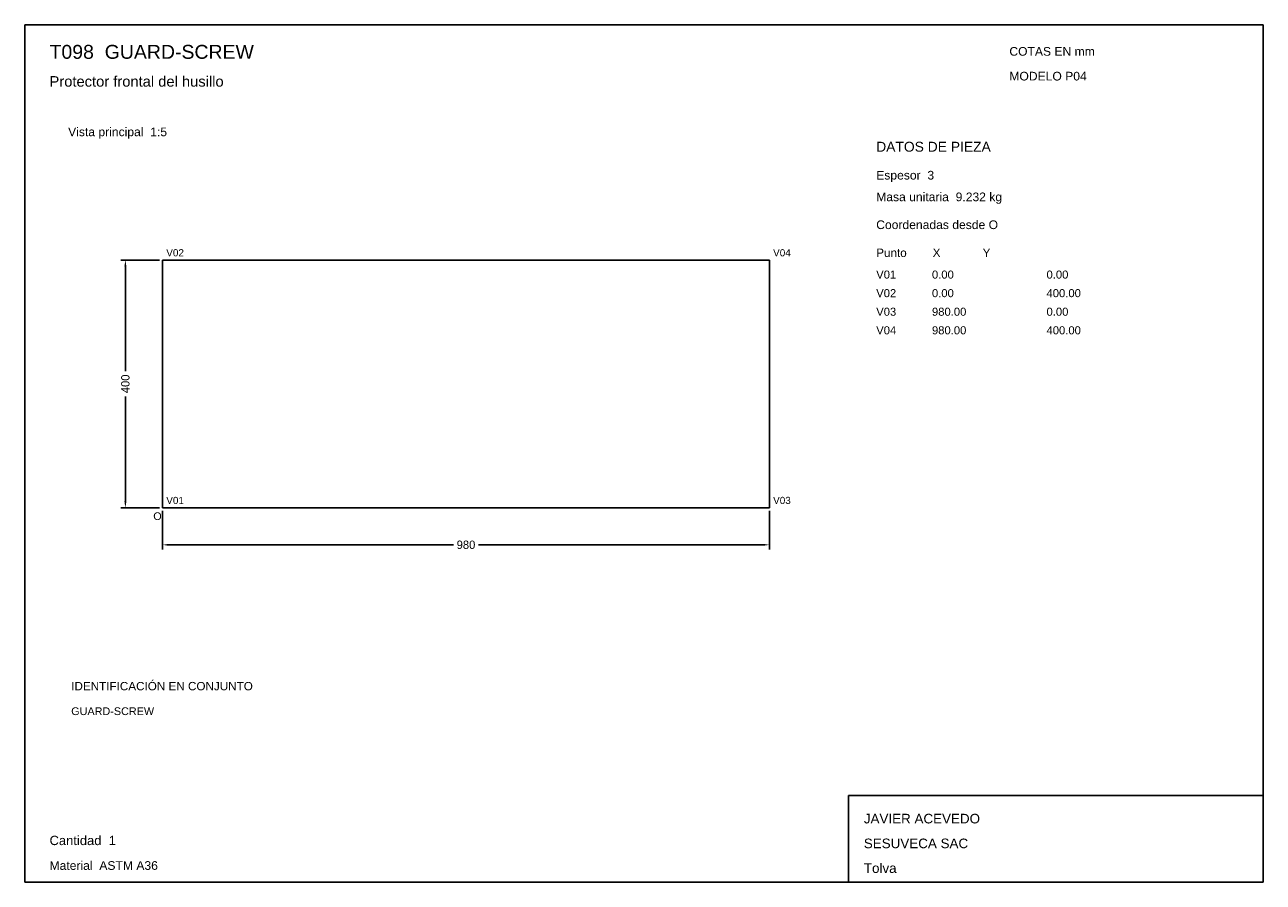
# Model space of a CAD drawing. Header units: millimetres. Extents: x 10 to 410, y 10 to 287.
import ezdxf

# ---------------------------------------------------------------- set-up
doc = ezdxf.new("R2010")
doc.units = ezdxf.units.MM
doc.styles.add('ARIAL', font='arial.ttf')
doc.dimstyles.get("Standard").update_dxf_attribs({"dimtxt": 2.5, "dimasz": 2.5, "dimexe": 1.25, "dimexo": 0.625, "dimtad": 1, "dimcen": 2.5, "dimazin": 3, "dimtfac": 1, "dimtmove": 0, "dimatfit": 3})

# ---------------------------------------------------------------- blocks, each defined once
blk = doc.blocks.new('_CLOSEDFILLED')
at = {"color": 0, "linetype": 'BYBLOCK'}
blk.add_solid([(-1, 0.16), (0, 0), (-1, -0.16)], dxfattribs=at)
blk = doc.blocks.new('*D1')
for p, q in [((54.5, 130), (54.5, 117.5)), ((250.5, 130), (250.5, 117.5)), ((56.5, 119), (148.45, 119)), ((156.55, 119), (248.5, 119))]:
    blk.add_line(p, q)
at = {"layer": 'Defpoints'}
for p in [(54.5, 131), (250.5, 131), (54.5, 119)]:
    blk.add_point(p, dxfattribs=at)
at = {"xscale": 2, "yscale": 2, "rotation": 180}
blk.add_blockref('_CLOSEDFILLED', (54.5, 119), dxfattribs=at)
at = {"xscale": 2, "yscale": 2}
blk.add_blockref('_CLOSEDFILLED', (250.5, 119), dxfattribs=at)
at = {"insert": (152.5, 119), "char_height": 2.7, "attachment_point": 5}
blk.add_mtext('980', dxfattribs=at)
blk = doc.blocks.new('*D2')
for p, q in [((53.5, 211), (41, 211)), ((42.5, 175.05), (42.5, 209)), ((42.5, 133), (42.5, 166.95)), ((53.5, 131), (41, 131))]:
    blk.add_line(p, q)
at = {"layer": 'Defpoints'}
for p in [(54.5, 211), (42.5, 131), (54.5, 131)]:
    blk.add_point(p, dxfattribs=at)
at = {"xscale": 2, "yscale": 2}
for p, rotation in [((42.5, 211), 90), ((42.5, 131), 270)]:
    blk.add_blockref('_CLOSEDFILLED', p, dxfattribs=dict(at, rotation=rotation))
at = {"insert": (42.5, 171), "char_height": 2.7, "attachment_point": 5, "rotation": 90}
blk.add_mtext('400', dxfattribs=at)

msp = doc.modelspace()

# ---------------------------------------------------------------- linework, layer by layer
for p, q in [((410, 287), (10, 287)), ((10, 287), (10, 10)), ((410, 10), (410, 287)), ((410, 38), (276, 38)), ((276, 38), (276, 10)), ((410, 10), (410, 38)), ((10, 10), (410, 10)), ((276, 10), (410, 10))]:
    msp.add_line(p, q)
for points in [[(54.5, 131), (54.5, 211), (54.5, 211)], [(54.5, 211), (250.5, 211), (250.5, 211)], [(250.5, 211), (250.5, 131), (250.5, 131)], [(250.5, 131), (54.5, 131), (54.5, 131)]]:
    msp.add_lwpolyline(points)

# ---------------------------------------------------------------- texts
at = {"style": 'ARIAL'}
for s, height, p in [('T098  GUARD-SCREW', 4.5, (18, 276)), ('COTAS EN mm', 2.8, (328, 277)), ('Protector frontal del husillo', 3.4, (18, 267)), ('MODELO P04', 2.8, (328, 269)), ('Vista principal  1:5', 2.8, (24, 251)), ('DATOS DE PIEZA', 3.2, (285, 246)), ('Espesor  3', 2.8, (285, 237)), ('Masa unitaria  9.232 kg', 2.8, (285, 230)), ('Coordenadas desde O', 2.8, (285, 221)), ('V02', 2.3, (55.7, 212.2)), ('V04', 2.3, (251.7, 212.2)), ('Punto        X             Y', 2.7, (285, 212)), ('V01', 2.6, (285, 205)), ('0.00', 2.6, (303, 205)), ('0.00', 2.6, (340, 205)), ('V02', 2.6, (285, 199)), ('0.00', 2.6, (303, 199)), ('400.00', 2.6, (340, 199)), ('V03', 2.6, (285, 193)), ('980.00', 2.6, (303, 193)), ('0.00', 2.6, (340, 193)), ('V04', 2.6, (285, 187)), ('980.00', 2.6, (303, 187)), ('400.00', 2.6, (340, 187)), ('V01', 2.3, (55.7, 132.2)), ('V03', 2.3, (251.7, 132.2)), ('O', 2.5, (51.5, 127)), ('IDENTIFICACIÓN EN CONJUNTO', 2.7, (25, 72)), ('GUARD-SCREW', 2.5, (25, 64)), ('JAVIER ACEVEDO', 3.1, (281, 29)), ('Cantidad  1', 3, (18, 22)), ('SESUVECA SAC', 3.1, (281, 21)), ('Material  ASTM A36', 2.8, (18, 14)), ('Tolva', 3.1, (281, 13))]:
    msp.add_text(s, height=height, dxfattribs=at).set_placement(p)

# ---------------------------------------------------------------- dimensions: what is measured, and where the dimension line sits
dim = msp.add_linear_dim(base=(42.5, 131), p1=(54.5, 131), p2=(54.5, 211), angle=90, dimstyle='Standard', override={"dimtxt": 2.7, "dimasz": 2, "dimexe": 1.5, "dimexo": 1, "dimgap": 1, "dimdec": 2, "dimlfac": 5, "dimzin": 8})
dim.commit()
dim.dimension.update_dxf_attribs({"geometry": '*D2', "text_midpoint": (42.5, 171)})
dim = msp.add_linear_dim(base=(54.5, 119), p1=(54.5, 131), p2=(250.5, 131), dimstyle='Standard', override={"dimtxt": 2.7, "dimasz": 2, "dimexe": 1.5, "dimexo": 1, "dimgap": 1, "dimdec": 2, "dimlfac": 5, "dimzin": 8})
dim.commit()
dim.dimension.update_dxf_attribs({"geometry": '*D1', "text_midpoint": (152.5, 119)})

doc.saveas('drawing.dxf')
